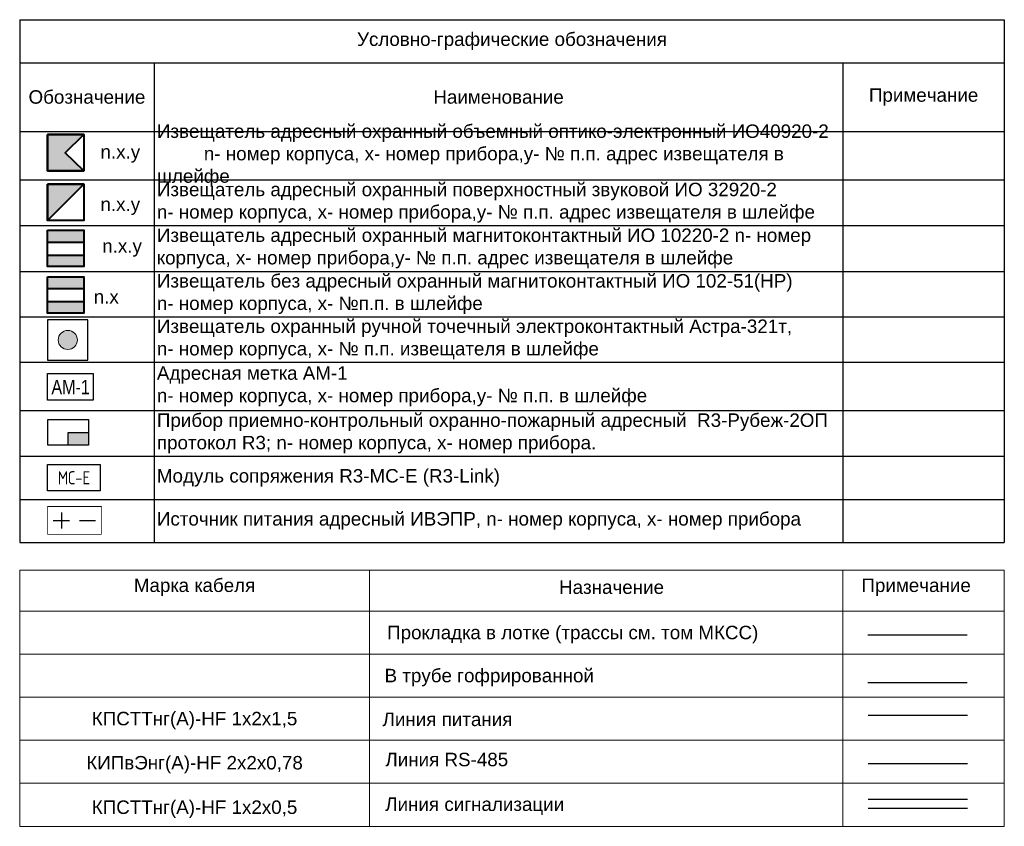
# Model space of a CAD drawing. Header units: millimetres. Extents: x -415896 to 1265883, y -383017 to -57457.
# Tile 3 of 95: x -266615 to -248315, y -104867 to -89871. Entities that reach past the tile are written whole.
import ezdxf
from ezdxf.enums import TextEntityAlignment as Align

# ---------------------------------------------------------------- set-up
doc = ezdxf.new("R2010")
doc.units = ezdxf.units.MM
doc.set_wipeout_variables(frame=1)
for name, color, linetype, lineweight in [('-таблица', 7, 'Continuous', 30), ('08 кабельные трассы', 7, 'Continuous', 35), ('RC-Прочее_оборудование', 3, 'Continuous', 30), ('RC-СКУД БМ', 5, 'Continuous', 30), ('Smart-blocks', 1, 'Continuous', 25), ('ОС', 3, 'Continuous', 5), ('Основные надписи', 252, 'Continuous', 5)]:
    doc.layers.add(name, color=color, linetype=linetype, lineweight=lineweight)
doc.layers.add('Wipeout', color=255, linetype='Continuous')
doc.layers.add('СОТС', color=5, linetype='Continuous')
doc.styles.add('Arial', font='arial.ttf', dxfattribs={"width": 0.9, "height": 700})
doc.styles.add('CP.Text', font='arial.ttf')
doc.styles.add('GOST 2.304', font='CS_Gost2304.shx')
doc.styles.add('ISOCPEUR', font='isocpeur.ttf', dxfattribs={"width": 0.9, "height": 300})
doc.styles.get("Standard").update_dxf_attribs({"font": 'isocpeur.ttf', "width": 0.9})
doc.linetypes.add('Lotok', pattern='A,5e-05,[6,MSH_7,S=1,R=0,X=0,Y=0],-4.989379', length=4.989429)
doc.linetypes.add('Truba', pattern='A,3e-05,[4,MSH_7,S=1,R=0,X=0,Y=0],-3.022072', length=3.022102)

# ---------------------------------------------------------------- blocks, each defined once
blk = doc.blocks.new('*U4756')
at = {"ltscale": 200, "style": 'GOST 2.304', "flags": 9}
for tag, p in [('СС-НАЧАЛО', (2.76, -24.6)), ('СС-ОКОНЧАНИЕ', (2.92, -26.24)), ('АРТИКУЛ', (2.9, -28.19)), ('ОПИСАНИЕ', (2.9, -30.32)), ('ЦЕНА', (2.9, -31.68)), ('IP', (3.09, -33.03)), ('1', (3.38, -34.29)), ('2', (3.29, -36.13)), ('3', (3.29, -37.97)), ('БУКВЫУГО', (2.8, -40.17))]:
    blk.add_attdef(tag, p, '', height=1, dxfattribs=at)
at = {"layer": 'Smart-blocks', "color": 0, "style": 'GOST 2.304', "flags": 9}
for tag, p in [('ПРОИЗВОДИТЕЛЬ', (2.54, -4.28)), ('ТИП', (2.54, -5.72)), ('КОД', (2.54, -7.05)), ('ОБОЗНАЧЕНИЕ', (2.54, -8.38)), ('НАИМЕНОВАНИЕ', (2.54, -9.71)), ('ПОТРЕБЛЕНИЕ_ДЕЖ', (2.54, -11.04)), ('СЕРТИФИКАТ_СООТВЕТСТВИЯ', (2.54, -13.7)), ('ПОТРЕБЛЕНИЕ_ТР', (2.54, -15.26)), ('ЕДИНИЦА', (2.54, -16.82)), ('СТРАНА', (2.54, -18.3)), ('РАСЧЕТ_ПОТРЕБЛЕНИЯ', (2.54, -19.8)), ('СПЕЦИФИКАЦИЯ', (2.54, -21.57)), ('АДРЕС', (2.54, -23.11))]:
    blk.add_attdef(tag, p, '', height=1, dxfattribs=at)
at = {"color": 0, "lineweight": -2}
blk.add_wipeout([(-2.46, 2.5), (2.54, 2.5), (2.54, -2.5), (-2.46, -2.5)], dxfattribs=at).dxf.layer = 'Smart-blocks'
at = {"layer": 'Smart-blocks', "lineweight": -2, "ltscale": 100}
h = blk.add_hatch(color=0, dxfattribs=at)
h.dxf.hatch_style = 1
h.paths.add_polyline_path([(2.54, 2.5), (-2.46, 2.5), (-2.46, -2.5)])
at = {"layer": 'Smart-blocks', "color": 0, "lineweight": -2, "ltscale": 100}
for points in [[(-2.46, 2.5), (2.54, 2.5), (2.54, -2.5), (-2.46, -2.5)], [(-2.46, 2.5), (-2.46, -2.5), (2.54, 2.5)]]:
    blk.add_lwpolyline(points, close=True, dxfattribs=at)
at = {"ltscale": 200, "style": 'GOST 2.304', "flags": 8}
blk.add_attdef('ВАРИАНТ', (2.54, -2.5), '', height=2.5, dxfattribs=at)
at = {"layer": 'Smart-blocks', "color": 0, "style": 'GOST 2.304', "flags": 8}
blk.add_attdef('ПОЗИЦИЯ', text='', height=2.5, dxfattribs=at).set_placement((0.04, 2.5), align=Align.BOTTOM_CENTER)
blk = doc.blocks.new('*U4757')
at = {"ltscale": 100, "style": 'GOST 2.304', "flags": 9}
for tag, p in [('ОБОЗНАЧЕНИЕ', (3.66, -5.36)), ('ПРОИЗВОДИТЕЛЬ', (3.56, -7)), ('КОД', (3.81, -8.72)), ('НАИМЕНОВАНИЕ', (3.56, -10.27)), ('ЕДИНИЦА', (3.16, -11.94)), ('СТРАНА', (3.24, -13.82)), ('РАСЧЕТ_ПОТРЕБЛЕНИЯ', (3.16, -15.71)), ('СПЕЦИФИКАЦИЯ', (3.08, -17.59)), ('ТИП', (3.08, -19.23))]:
    blk.add_attdef(tag, p, '', height=1, dxfattribs=at)
at = {"ltscale": 200, "style": 'GOST 2.304', "flags": 9}
for tag, p in [('СС-НАЧАЛО', (3.35, -20.89)), ('СС-ОКОНЧАНИЕ', (3.27, -22.59)), ('ПОТРЕБЛЕНИЕ_ДЕЖ', (3.27, -24.86)), ('ПОТРЕБЛЕНИЕ_ТР', (3.43, -26.65)), ('СЕРТИФИКАТ_СООТВЕТСТВИЯ', (3.84, -28.84)), ('АРТИКУЛ', (3.84, -30.38)), ('IP', (4.08, -32)), ('ЦЕНА', (4.08, -33.62)), ('ОПИСАНИЕ', (3.76, -35.24)), ('1', (4.08, -36.87)), ('2', (4.33, -38.08)), ('3', (4, -39.7)), ('БУКВЫУГО', (3.76, -41.67)), ('АДРЕС', (3.63, -43.15)), ('СИСТЕМА', (3.63, -44.68)), ('СИСТЕМА-2', (3.63, -46.22)), ('ВОР', (3.63, -47.75)), ('ТЕМПЕРАТУРА', (3.63, -49.29)), ('ВЕС', (3.63, -50.82)), ('РАЗМЕР', (3.63, -52.36))]:
    blk.add_attdef(tag, p, '', height=1, dxfattribs=at)
at = {"color": 0, "lineweight": -2}
blk.add_wipeout([(-2.5, 2.5), (2.5, 2.5), (2.5, -2.5), (-2.5, -2.5)], dxfattribs=at).dxf.layer = 'Wipeout'
at = {"layer": 'Smart-blocks', "color": 0, "lineweight": -2, "ltscale": 100}
blk.add_lwpolyline([(-2.5, 2.5), (2.5, 2.5), (2.5, -2.5), (-2.5, -2.5)], close=True, dxfattribs=at)
at = {"color": 0, "lineweight": -2}
blk.add_wipeout([(-2.5, 2.5), (2.5, 2.5), (2.5, -2.5), (-2.5, -2.5)], dxfattribs=at).dxf.layer = 'Wipeout'
at = {"layer": 'Smart-blocks', "lineweight": -2}
for points in [[(-2.5, 2.5), (2.5, 2.5), (2.5, 0.89), (-2.5, 0.89)], [(-2.5, -0.9), (2.5, -0.9), (2.5, -2.5), (-2.5, -2.5)]]:
    blk.add_hatch(color=0, dxfattribs=at).paths.add_polyline_path(points)
at = {"layer": 'Smart-blocks', "color": 0, "lineweight": -2, "ltscale": 100}
blk.add_lwpolyline([(-2.5, 2.5), (2.5, 2.5), (2.5, -2.5), (-2.5, -2.5)], close=True, dxfattribs=at)
for points in [[(-2.5, 0.89), (2.5, 0.89)], [(-2.5, -0.9), (2.5, -0.9)]]:
    blk.add_lwpolyline(points, dxfattribs=at)
at = {"ltscale": 200, "style": 'GOST 2.304', "flags": 8}
blk.add_attdef('ПОЗИЦИЯ', text='', height=2.5, dxfattribs=at).set_placement((0, 2.5), align=Align.BOTTOM_CENTER)
blk.add_attdef('ВАРИАНТ', (2.5, -2.5), '', height=2.5, dxfattribs=at)
blk = doc.blocks.new('*U4755')
at = {"ltscale": 200, "style": 'GOST 2.304', "flags": 9}
for tag, p in [('СС-НАЧАЛО', (8.72, -25.33)), ('СС-ОКОНЧАНИЕ', (8.57, -26.97)), ('АРТИКУЛ', (8.57, -28.6)), ('ОПИСАНИЕ', (8.57, -30.24)), ('ЦЕНА', (8.57, -32.03)), ('IP', (8.8, -33.83)), ('1', (8.8, -35.38)), ('2', (9.19, -36.87)), ('3', (9.11, -38.89)), ('БУКВЫУГО', (8.72, -40.98)), ('ПОТРЕБЛЕНИЕ_ДЕЖ_24', (8.3, -42.82)), ('ПОТРЕБЛЕНИЕ_ТР_24', (8.3, -44.36)), ('СИСТЕМА', (8.38, -46.17)), ('СИСТЕМА-2', (8.14, -48.04))]:
    blk.add_attdef(tag, p, '', height=1, dxfattribs=at)
at = {"layer": 'Smart-blocks', "color": 0, "style": 'GOST 2.304', "flags": 9}
for tag, p in [('ПРОИЗВОДИТЕЛЬ', (8.62, -4.66)), ('ТИП', (8.62, -6.1)), ('КОД', (8.62, -7.43)), ('ОБОЗНАЧЕНИЕ', (8.62, -8.76)), ('НАИМЕНОВАНИЕ', (8.62, -10.09)), ('ПОТРЕБЛЕНИЕ_ДЕЖ', (8.62, -11.42)), ('СЕРТИФИКАТ_СООТВЕТСТВИЯ', (8.62, -14.08)), ('ПОТРЕБЛЕНИЕ_ТР', (8.62, -15.64)), ('ЕДИНИЦА', (8.62, -17.2)), ('СТРАНА', (8.62, -18.67)), ('РАСЧЕТ_ПОТРЕБЛЕНИЯ', (8.62, -20.18)), ('СПЕЦИФИКАЦИЯ', (8.62, -21.94)), ('АДРЕС', (8.62, -23.48))]:
    blk.add_attdef(tag, p, '', height=1, dxfattribs=at)
at = {"color": 0, "lineweight": -2}
blk.add_wipeout([(-2.46, 2.5), (2.54, 2.5), (2.54, -2.5), (-2.46, -2.5)], dxfattribs=at).dxf.layer = 'Wipeout'
at = {"lineweight": -2, "ltscale": 100}
h = blk.add_hatch(color=0, dxfattribs=at)
h.dxf.hatch_style = 1
h.paths.add_polyline_path([(2.54, 2.5), (-2.46, 2.5), (-2.46, -2.5), (2.54, -2.5), (0, 0)])
at = {"color": 0, "lineweight": -2, "ltscale": 100}
blk.add_lwpolyline([(-2.46, 2.5), (-2.46, -2.5), (2.54, -2.5), (0, 0), (2.54, 2.5)], close=True, dxfattribs=at)
at = {"layer": 'Smart-blocks', "color": 0, "lineweight": -2, "ltscale": 100}
blk.add_lwpolyline([(-2.46, 2.5), (2.54, 2.5), (2.54, -2.5), (-2.46, -2.5)], close=True, dxfattribs=at)
at = {"ltscale": 200, "style": 'GOST 2.304', "flags": 8}
blk.add_attdef('ПОЗИЦИЯ', text='', height=2.5, dxfattribs=at).set_placement((0.04, 2.5), align=Align.BOTTOM_CENTER)
blk.add_attdef('ВАРИАНТ', (2.54, -2.5), '', height=2.5, dxfattribs=at)
blk = doc.blocks.new('Астра')
at = {"lineweight": 18}
h = blk.add_hatch(color=256, dxfattribs=at)
edge = h.paths.add_edge_path()
edge.add_arc((-360793, 31851), 232, 0, 360)
blk.add_lwpolyline([(-361283, 32341), (-361283, 31361), (-360303, 31361), (-360303, 32341)], close=True)
blk.add_circle((-360793, 31851), 232, dxfattribs=at)
blk = doc.blocks.new('A$C06c622a4')
at = {"layer": 'RC-Прочее_оборудование'}
blk.add_point((-5, 66), dxfattribs=at)
blk.add_wipeout([(694, 416), (694, -283), (-704, -283), (-703, 416)]).dxf.layer = 'RC-Прочее_оборудование'
blk.add_wipeout([(-704, -283), (-704, 416), (694, 416), (694, -283)]).dxf.layer = 'RC-Прочее_оборудование'
blk.add_lwpolyline([(-704, 416), (694, 416), (694, -283), (-704, -283), (-704, 416)], close=True, dxfattribs=at)
blk.add_lwpolyline([(-704, 416), (-703, 416)], dxfattribs=at)
blk.add_lwpolyline([(-704, 416), (-703, 416)], dxfattribs=at)
at = {"layer": 'RC-Прочее_оборудование', "ltscale": 100, "style": 'ISOCPEUR', "width": 0.8}
blk.add_text('МС-Е', height=350, dxfattribs=at).set_placement((-5, 66), align=Align.MIDDLE)
blk = doc.blocks.new('*U4728')
at = {"color": 0, "lineweight": 30}
blk.add_lwpolyline([(-5, -2.5), (5, -2.5), (5, 2.5), (-5, 2.5)], close=True, dxfattribs=at)
at = {"color": 0}
blk.add_wipeout([(-5, 2.5), (5, 2.5), (5, -2.5), (-5, -2.5)], dxfattribs=at)
at = {"color": 0, "lineweight": 30}
for points in [[(-3.94, 0), (-0.94, 0)], [(-2.37, -1.52), (-2.37, 1.48)], [(0.94, 0), (3.94, 0)]]:
    blk.add_lwpolyline(points, dxfattribs=at)
blk = doc.blocks.new('A$C2ac71bec')
at = {"color": 0, "ltscale": 100}
blk.add_wipeout([(-393, 272), (227, 272), (227, -92), (-393, -92)], dxfattribs=at).dxf.layer = 'СОТС'
at = {"layer": 'СОТС', "color": 0, "ltscale": 100}
blk.add_lwpolyline([(-393, 272), (227, 272), (227, -92), (-393, -92), (-393, 272)], close=True, dxfattribs=at)
at = {"layer": 'СОТС', "color": 0, "ltscale": 100, "style": 'Arial', "width": 0.8}
blk.add_text('АМ-1', height=195, dxfattribs=at).set_placement((-81, 87), align=Align.MIDDLE)
blk = doc.blocks.new('Рубеж-2ОП прот.R3')
at = {"color": 1, "lineweight": -2}
blk.add_wipeout([(-196204, -119055), (-196204, -119530), (-196964, -119530), (-196964, -119055)], dxfattribs=at).dxf.layer = 'Wipeout'
at = {"ltscale": 100}
h = blk.add_hatch(color=1, dxfattribs=at)
h.dxf.hatch_style = 1
h.paths.add_polyline_path([(-196204, -119293), (-196584, -119293), (-196584, -119530), (-196204, -119530)])
at = {"color": 1, "ltscale": 100}
for p, q in [((-196584, -119530), (-196584, -119293)), ((-196584, -119293), (-196204, -119293))]:
    blk.add_line(p, q, dxfattribs=at)
at = {"layer": 'Smart-blocks', "color": 1, "lineweight": -2, "ltscale": 100}
blk.add_lwpolyline([(-196964, -119055), (-196204, -119055), (-196204, -119530), (-196964, -119530)], close=True, dxfattribs=at)
blk = doc.blocks.new('*T4843')
at = {"color": 0, "linetype": 'ByBlock', "lineweight": -2, "ltscale": 100, "transparency": 16777216}
for p, q in [((0, 0), (18300, 0)), ((0, 0), (0, -800)), ((18300, 0), (18300, -800)), ((0, -800), (18300, -800)), ((18300, -2077), (18300, -9717)), ((0, -4678), (15300, -4678)), ((0, -5524), (15300, -5524)), ((0, -6365), (15300, -6365)), ((0, -7265), (15300, -7265)), ((0, -8117), (15300, -8117)), ((0, -8917), (15300, -8917)), ((0, -9717), (15300, -9717))]:
    blk.add_line(p, q, dxfattribs=at)
at = {"color": 0, "lineweight": -2, "ltscale": 100, "transparency": 16777216}
for p, q in [((0, -800), (0, -9717)), ((2500, -800), (2500, -9717)), ((15300, -800), (15300, -9717)), ((18300, -800), (18300, -2077)), ((0, -2077), (18300, -2077)), ((0, -2977), (18300, -2977)), ((0, -3827), (18300, -3827)), ((15300, -4678), (18300, -4678)), ((15300, -5524), (18300, -5524)), ((15300, -6365), (18300, -6365)), ((15300, -7265), (18300, -7265)), ((15300, -8117), (18300, -8117)), ((15300, -8917), (18300, -8917)), ((15300, -9717), (18300, -9717))]:
    blk.add_line(p, q, dxfattribs=at)
at = {"color": 0, "ltscale": 100, "transparency": 16777216, "char_height": 250, "attachment_point": 5, "style": 'CP.Text'}
for s, insert, width in [('Условно-графические обозначения', (9150, -400), 18240), ('Обозначение', (1250, -1438), 2400), ('Наименование', (8900, -1438), 12700), ('Примечание', (16800, -1438), 2600)]:
    blk.add_mtext(s, dxfattribs=dict(at, insert=insert, width=width))
at = {"color": 0, "ltscale": 100, "transparency": 16777216, "char_height": 250, "width": 12700, "attachment_point": 4}
for s, insert in [('{\\fArial|b0|i0|c204|p34;\\W1;\\C256;Извещатель адресный охранный объемный оптико-электронный ИО40920-2            n- номер корпуса, х- номер прибора,y- № п.п. адрес извещателя в шлейфе}', (2550, -2527)), ('{\\fArial|b0|i0|c204|p34;\\W1;\\C256;Извещатель адресный охранный поверхностный звуковой ИО 32920-2 \\Pn- номер корпуса, х- номер прибора,y- № п.п. адрес извещателя в шлейфе}', (2550, -3402)), ('{\\fArial|b0|i0|c204|p34;\\W1;\\C256;Извещатель адресный охранный магнитоконтактный ИО 10220-2 n- номер корпуса, х- номер прибора,y- № п.п. адрес извещателя в шлейфе}', (2550, -4253)), ('{\\fArial|b0|i0|c204|p34;\\W1;\\C256;Извещатель без адресный охранный магнитоконтактный ИО 102-51(НР) \\Pn- номер корпуса, х- №п.п. в шлейфе}', (2550, -5101)), ('{\\fArial|b0|i0|c204|p34;\\W1;\\C256;Извещатель охранный ручной точечный электроконтактный Астра-321т,\\Pn- номер корпуса, x- № п.п. извещателя в шлейфе}', (2550, -5945)), ('{\\fArial|b0|i0|c204|p34;\\W1;\\C256;Адресная метка АМ-1 \\Pn- номер корпуса, х- номер прибора,y- № п.п. в шлейфе}', (2550, -6815)), ('{\\fArial|b0|i0|c204|p34;\\W1;\\C256;Прибор приемно-контрольный охранно-пожарный адресный  R3-Рубеж-2ОП протокол R3; n- номер корпуса, х- номер прибора.}', (2550, -7691)), ('{\\fArial|b0|i0|c204|p34;\\W1;\\C256;Модуль сопряжения R3-МС-Е (R3-Link) }', (2550, -8517)), ('{\\fArial|b0|i0|c204|p34;\\W1;\\C256;Источник питания адресный ИВЭПР, n- номер корпуса, х- номер прибора}', (2550, -9317))]:
    blk.add_mtext(s, dxfattribs=dict(at, insert=insert))

msp = doc.modelspace()

# ---------------------------------------------------------------- linework, layer by layer
at = {"layer": '-таблица', "lineweight": 0}
for p, q in [((-266615, -100107), (-248315, -100107)), ((-266615, -100107), (-266615, -103267)), ((-266615, -100129), (-266615, -103289)), ((-260115, -100107), (-260115, -104867)), ((-260115, -100107), (-260115, -104867)), ((-251315, -100107), (-251315, -103267)), ((-248315, -100107), (-248315, -103267)), ((-266615, -100867), (-248315, -100867)), ((-266615, -100907), (-266615, -104867)), ((-251315, -100907), (-251315, -104867)), ((-248315, -100907), (-248315, -104867)), ((-266615, -101667), (-260115, -101667)), ((-260115, -101667), (-248315, -101667)), ((-266615, -102467), (-260115, -102467)), ((-266615, -102467), (-266615, -104867)), ((-260115, -102467), (-248315, -102467)), ((-260115, -102467), (-260115, -104867)), ((-251315, -102467), (-251315, -104867)), ((-248315, -102467), (-248315, -104867)), ((-266615, -103267), (-260115, -103267)), ((-266615, -103267), (-266615, -104867)), ((-260115, -103267), (-248315, -103267)), ((-260115, -103267), (-260115, -104867)), ((-251315, -103267), (-251315, -104867)), ((-248315, -103267), (-248315, -104867)), ((-266615, -104067), (-260115, -104067)), ((-260115, -104067), (-248315, -104067)), ((-266615, -104867), (-260115, -104867)), ((-260115, -104867), (-248315, -104867))]:
    msp.add_line(p, q, dxfattribs=at)
at = {"layer": '08 кабельные трассы', "color": 1, "lineweight": 30, "ltscale": 0.05}
msp.add_lwpolyline([(-250843, -102800), (-248997, -102800)], dxfattribs=at)
at = {"layer": 'RC-СКУД БМ', "color": 6, "lineweight": 30}
msp.add_lwpolyline([(-250843, -103696), (-248997, -103696)], dxfattribs=at)
at = {"layer": 'RC-СКУД БМ', "color": 3, "lineweight": 30}
msp.add_lwpolyline([(-250843, -104363), (-248997, -104363)], dxfattribs=at)
at = {"layer": 'RC-СКУД БМ', "color": 5, "lineweight": 30}
msp.add_lwpolyline([(-250843, -104532), (-248997, -104532)], dxfattribs=at)
at = {"layer": 'СОТС', "color": 0, "linetype": 'Lotok', "lineweight": 30}
msp.add_lwpolyline([(-250854, -101305), (-249005, -101305)], dxfattribs=at)
at = {"layer": 'СОТС', "color": 0, "linetype": 'Truba', "lineweight": 30}
msp.add_lwpolyline([(-250854, -102191), (-249005, -102191)], dxfattribs=at)

# ---------------------------------------------------------------- block references
at = {"color": 0, "xscale": 1.367393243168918, "yscale": 1.367393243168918, "zscale": 1.367393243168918}
msp.add_blockref('A$C2ac71bec', (-265558, -96819), dxfattribs=at)
at = {"color": 84, "xscale": 100, "yscale": 100, "zscale": 100}
msp.add_blockref('*U4728', (-265597, -99180), dxfattribs=at)
at = {"layer": 'ОС', "color": 3, "lineweight": 40, "xscale": 135, "yscale": 135, "zscale": 135}
for name, p in [('*U4755', (-265768, -92345)), ('*U4756', (-265763, -93268)), ('*U4757', (-265758, -94124))]:
    msp.add_blockref(name, p, dxfattribs=at)
at = {"layer": 'ОС', "color": 5, "lineweight": 40, "xscale": 135, "yscale": 135, "zscale": 135}
msp.add_blockref('*U4757', (-265758, -94988), dxfattribs=at)
at = {"layer": 'СОТС', "color": 5, "lineweight": 30, "xscale": 0.7651592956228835, "yscale": 0.7651592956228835, "zscale": 0.7651592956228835}
msp.add_blockref('Астра', (10343, -120196), dxfattribs=at)
at = {"layer": 'СОТС', "color": 3, "lineweight": 30}
msp.add_blockref('Рубеж-2ОП прот.R3', (-69131, 21749), dxfattribs=at)
at = {"layer": 'СОТС', "color": 5, "xscale": 0.7, "yscale": 0.7, "zscale": 0.7}
msp.add_blockref('A$C06c622a4', (-265603, -98433), dxfattribs=at)

# ---------------------------------------------------------------- texts
at = {"char_height": 250, "attachment_point": 5, "style": 'CP.Text'}
for s, insert, width in [('Марка кабеля', (-263365, -100423), 6200), ('Назначение', (-255615, -100423), 8700), ('Примечание', (-249954, -100423), 2700), ('Прокладка в лотке (трассы см. том МКСС)', (-256336, -101301), 10065.95), ('В трубе гофрированной', (-257888, -102101), 8700), ('КПСТТнг(А)-HF 1х2х1,5', (-263365, -102901), 6200), ('Линия питания ', (-258664, -102880), 8700), ('КИПвЭнг(А)-HF 2x2x0,78', (-263365, -103722), 6200), ('Линия RS-485', (-258677, -103626), 8700), ('КПСТТнг(А)-HF 1х2х0,5 ', (-263365, -104549), 6200), ('Линия сигнализации', (-258158, -104492), 8700)]:
    msp.add_mtext(s, dxfattribs=dict(at, insert=insert, width=width))
at = {"layer": 'Основные надписи', "lineweight": 30, "style": 'CP.Text'}
for s, p in [('n.x.y', (-265113, -92452)), ('n.x.y', (-265114, -93426)), ('n.x.y', (-265081, -94202)), ('n.x', (-265239, -95147))]:
    msp.add_text(s, height=250, dxfattribs=at).set_placement(p)

# ---------------------------------------------------------------- next in the draw order: block references
msp.add_blockref('*T4843', (-266615, -89871))

doc.saveas('drawing.dxf')
